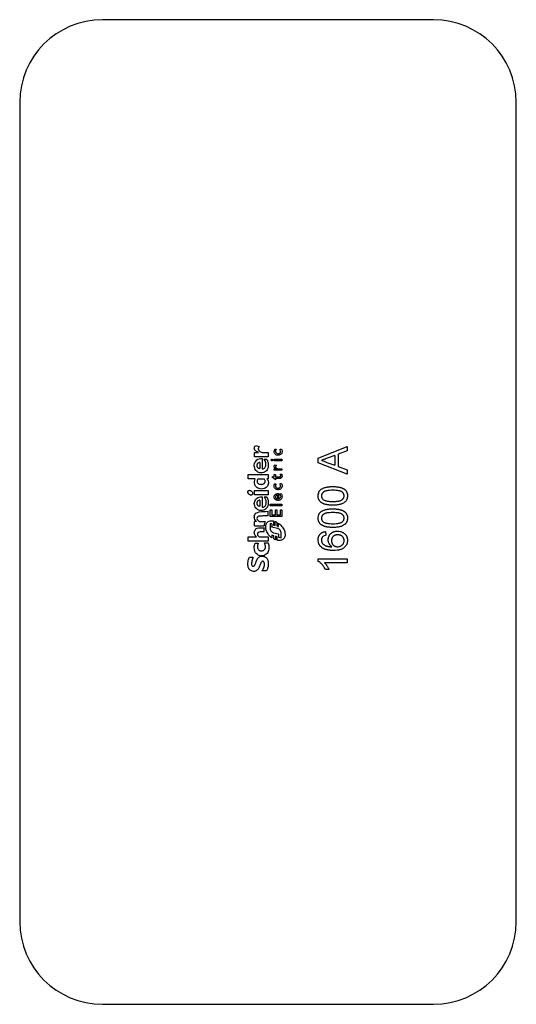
# Model space of a CAD drawing. Header units: millimetres. Extents: x 19 to 79, y 9 to 128.
import ezdxf

# ---------------------------------------------------------------- set-up
doc = ezdxf.new("R2010")
doc.units = ezdxf.units.MM
doc.header["$LTSCALE"] = 8.989361
doc.layers.get('0').update_dxf_attribs({"linetype": 'CONTINUOUS'})

msp = doc.modelspace()

# ---------------------------------------------------------------- linework, layer by layer
at = {"color": 7}
for p, q in [((69.43, 128.2), (29.43, 128.2)), ((19.43, 118.2), (19.43, 19.2)), ((79.43, 19.2), (79.43, 118.2)), ((47.92, 76.75), (48.37, 76.61)), ((50.24, 76.28), (50.43, 76.28)), ((50.95, 75.99), (50.9, 76.3)), ((50.9, 76.3), (51.08, 76.3)), ((55.49, 75.21), (58.99, 76.6)), ((58.99, 76.6), (58.99, 76.08)), ((47.8, 75.37), (47.8, 75.89)), ((47.8, 75.89), (48.27, 75.89)), ((49.43, 75.37), (47.8, 75.37)), ((48.71, 75.18), (48.71, 73.91)), ((48.73, 75.89), (49.43, 75.89)), ((48.95, 75.1), (49.25, 75.1)), ((49.43, 75.89), (49.43, 75.37)), ((50.19, 74.89), (50.19, 75.08)), ((50.19, 75.08), (51.11, 75.08)), ((51.11, 75.08), (51.11, 74.89)), ((55.49, 74.66), (55.49, 75.21)), ((57.51, 75.53), (56.59, 75.19)), ((57.51, 75.53), (57.51, 74.34)), ((58.99, 76.08), (57.91, 75.68)), ((57.91, 75.68), (57.91, 74.19)), ((47.83, 73.98), (47.77, 74.29)), ((48.44, 74.68), (48.44, 73.97)), ((51.11, 74.89), (50.19, 74.89)), ((50.19, 73.74), (50.19, 73.92)), ((50.19, 73.92), (50.4, 73.92)), ((50.28, 74.41), (50.44, 74.32)), ((51.11, 73.92), (51.11, 73.74)), ((58.99, 73.27), (55.49, 74.66)), ((56.54, 74.69), (57.51, 74.34)), ((57.91, 74.19), (58.99, 73.79)), ((58.99, 73.79), (58.99, 73.27)), ((47.03, 72.7), (47.03, 73.22)), ((47.03, 73.22), (49.43, 73.22)), ((47.88, 72.7), (47.03, 72.7)), ((48.21, 72.7), (48.95, 72.7)), ((49.43, 72.7), (49.3, 72.7)), ((49.43, 73.22), (49.43, 72.7)), ((49.9, 72.94), (50.19, 72.94)), ((50.35, 72.57), (49.9, 72.94)), ((51.11, 73.74), (50.19, 73.74)), ((50.19, 72.94), (50.19, 73.23)), ((50.19, 73.23), (50.35, 73.23)), ((50.35, 73.23), (50.35, 72.94)), ((50.35, 72.76), (50.35, 72.57)), ((50.9, 73.28), (51.07, 73.28)), ((50.24, 72.11), (50.43, 72.11)), ((50.9, 72.13), (51.08, 72.13)), ((50.95, 71.83), (50.9, 72.13)), ((47.8, 70.77), (47.8, 71.29)), ((47.8, 71.29), (49.43, 71.29)), ((49.43, 70.77), (47.8, 70.77)), ((48.71, 70.52), (48.71, 69.25)), ((48.95, 70.55), (49.25, 70.55)), ((49.43, 71.29), (49.43, 70.77)), ((50.56, 70.74), (50.56, 70.28)), ((50.68, 70.92), (50.68, 70.27)), ((50.85, 70.91), (51.02, 70.91)), ((47.83, 69.43), (47.77, 69.74)), ((48.44, 70.12), (48.44, 69.42)), ((49.71, 69.44), (49.71, 69.63)), ((49.71, 69.63), (51.11, 69.63)), ((51.11, 69.44), (49.71, 69.44)), ((51.11, 69.63), (51.11, 69.44)), ((47.77, 68.18), (47.77, 68.08)), ((49.43, 68.25), (49.43, 68.78)), ((49.71, 68.17), (49.71, 68.98)), ((49.71, 68.98), (49.89, 68.98)), ((51.11, 68.17), (49.71, 68.17)), ((49.89, 68.98), (49.89, 68.37)), ((49.89, 68.37), (50.32, 68.37)), ((50.32, 68.98), (50.51, 68.98)), ((50.32, 68.37), (50.32, 68.98)), ((50.51, 68.98), (50.51, 68.37)), ((50.51, 68.37), (50.93, 68.37)), ((50.93, 68.98), (51.11, 68.98)), ((50.93, 68.37), (50.93, 68.98)), ((51.11, 68.98), (51.11, 68.17)), ((47.8, 67.04), (47.8, 67.56)), ((48.04, 67.56), (47.8, 67.56)), ((47.8, 67.04), (48.95, 67.04)), ((48.38, 67.56), (49.14, 67.56)), ((48.41, 66.8), (48.95, 66.8)), ((49.89, 67.25), (49.71, 67.29)), ((49.89, 67.25), (49.89, 66.95)), ((50.59, 66.71), (49.9, 66.88)), ((50.11, 67.62), (50.11, 67.11)), ((50.11, 67.11), (50.31, 67.06)), ((50.31, 67.06), (50.31, 67.55)), ((50.51, 67.47), (50.51, 67.01)), ((50.51, 67.01), (50.7, 66.95)), ((50.7, 66.95), (50.7, 67.34)), ((47.03, 65.17), (47.03, 65.69)), ((47.03, 65.69), (48.05, 65.69)), ((48.4, 65.69), (49.43, 65.69)), ((49.43, 65.69), (49.43, 65.17)), ((49.89, 65.88), (49.89, 65.57)), ((50.13, 65.8), (49.89, 65.88)), ((50.1, 66.2), (50.64, 66.07)), ((50.13, 65.44), (50.13, 65.8)), ((50.52, 65.71), (50.32, 65.78)), ((50.32, 65.78), (50.32, 65.35)), ((50.52, 65.28), (50.52, 65.71)), ((50.71, 65.67), (51.03, 65.58)), ((56.38, 66.34), (56.43, 65.89)), ((49.43, 65.17), (47.03, 65.17)), ((47.88, 64.94), (48.26, 64.94)), ((49, 64.96), (49.43, 64.96)), ((49.11, 64.55), (49, 64.96)), ((47.19, 63.25), (47.65, 63.25)), ((55.49, 63.02), (58.99, 63.02)), ((55.49, 62.73), (55.49, 63.02)), ((58.99, 62.57), (56.26, 62.57)), ((58.99, 63.02), (58.99, 62.57)), ((49.24, 61.57), (48.7, 61.57)), ((56.78, 61.76), (56.36, 61.76)), ((29.43, 9.2), (69.43, 9.2))]:
    msp.add_line(p, q, dxfattribs=at)
for centre, radius, start, end in [((29.43, 118.2), 10, 90, 180), ((69.43, 118.2), 10, 0, 90), ((50.55, 70.51), 0.22, 141.5132, 148.5851), ((29.43, 19.2), 10, 180, 270), ((69.43, 19.2), 10, 270, 360)]:
    msp.add_arc(centre, radius, start, end, dxfattribs=at)
for points, knots in [([(48.27, 75.89), (48.16, 75.95), (48, 76.03), (47.84, 76.2), (47.78, 76.33), (47.77, 76.46), (47.82, 76.61), (47.88, 76.7), (47.92, 76.75)], [0, 0, 0, 0, 0.333253, 0.482014, 0.596788, 0.712227, 0.827457, 1, 1, 1, 1]), ([(48.37, 76.61), (48.34, 76.56), (48.29, 76.48), (48.25, 76.36), (48.26, 76.25), (48.3, 76.15), (48.44, 76), (48.6, 75.94), (48.73, 75.89)], [0, 0, 0, 0, 0.171543, 0.283323, 0.383628, 0.491434, 0.598258, 1, 1, 1, 1]), ([(50.67, 75.56), (50.66, 75.55), (50.59, 75.55), (50.47, 75.58), (50.33, 75.65), (50.23, 75.75), (50.18, 75.88), (50.17, 76.06), (50.2, 76.19), (50.24, 76.28)], [0, 0, 0, 0, 0.034666, 0.198517, 0.36016, 0.479471, 0.599053, 0.741733, 1, 1, 1, 1]), ([(50.43, 76.28), (50.4, 76.23), (50.35, 76.15), (50.34, 76.03), (50.35, 75.93), (50.4, 75.85), (50.48, 75.78), (50.58, 75.74), (50.69, 75.74), (50.79, 75.77), (50.87, 75.82), (50.93, 75.89), (50.95, 75.96), (50.95, 75.99), (50.95, 75.99)], [0, 0, 0, 0, 0.1422, 0.228361, 0.312523, 0.393126, 0.472888, 0.572781, 0.670153, 0.758295, 0.835244, 0.913364, 0.991296, 1, 1, 1, 1]), ([(51.08, 76.3), (51.11, 76.24), (51.14, 76.11), (51.14, 75.94), (51.09, 75.78), (50.99, 75.67), (50.85, 75.58), (50.73, 75.56), (50.67, 75.56)], [0, 0, 0, 0, 0.183738, 0.380998, 0.5154, 0.649956, 0.825321, 1, 1, 1, 1]), ([(47.77, 74.29), (47.77, 74.37), (47.79, 74.55), (47.9, 74.8), (48.08, 75.01), (48.37, 75.15), (48.58, 75.18), (48.71, 75.18)], [0, 0, 0, 0, 0.183127, 0.356196, 0.553676, 0.7489, 1, 1, 1, 1]), ([(49.25, 75.1), (49.27, 75.07), (49.36, 74.94), (49.46, 74.66), (49.47, 74.28), (49.41, 73.94), (49.25, 73.68), (49.02, 73.5), (48.74, 73.41), (48.46, 73.42), (48.18, 73.52), (47.96, 73.71), (47.87, 73.89), (47.83, 73.98)], [0, 0, 0, 0, 0.031972, 0.148023, 0.269649, 0.38422, 0.465325, 0.551791, 0.646085, 0.731594, 0.814692, 0.91091, 1, 1, 1, 1]), ([(48.71, 73.91), (48.73, 73.91), (48.81, 73.92), (48.93, 73.95), (49.06, 74.05), (49.15, 74.2), (49.19, 74.4), (49.17, 74.73), (49.05, 74.96), (48.95, 75.1)], [0, 0, 0, 0, 0.043223, 0.157627, 0.254006, 0.349541, 0.493117, 0.66364, 1, 1, 1, 1]), ([(49.9, 74.89), (49.9, 74.89), (49.89, 74.89), (49.87, 74.9), (49.84, 74.93), (49.83, 74.97), (49.83, 75.01), (49.84, 75.05), (49.85, 75.07), (49.87, 75.08), (49.88, 75.08), (49.9, 75.08), (49.9, 75.08)], [0, 0, 0, 0, 0.042845, 0.134713, 0.249396, 0.430725, 0.610429, 0.725541, 0.801738, 0.869031, 0.930822, 1, 1, 1, 1]), ([(49.9, 75.08), (49.91, 75.08), (49.92, 75.08), (49.94, 75.06), (49.96, 75.04), (49.98, 75), (49.98, 74.95), (49.97, 74.92), (49.95, 74.9), (49.94, 74.89), (49.92, 74.88), (49.91, 74.88), (49.9, 74.89)], [0, 0, 0, 0, 0.059018, 0.152453, 0.270478, 0.443685, 0.6116, 0.72878, 0.805816, 0.873196, 0.936477, 1, 1, 1, 1]), ([(56.59, 75.19), (56.52, 75.17), (56.42, 75.13), (56.28, 75.08), (56.19, 75.05), (56.11, 75.02), (56.01, 74.98), (55.94, 74.95), (55.89, 74.93)], [0, 0, 0, 0, 0.299433, 0.436426, 0.565671, 0.686508, 0.799269, 1, 1, 1, 1]), ([(48.44, 74.68), (48.38, 74.67), (48.3, 74.65), (48.19, 74.59), (48.12, 74.5), (48.08, 74.39), (48.08, 74.27), (48.11, 74.16), (48.17, 74.07), (48.28, 73.99), (48.38, 73.97), (48.44, 73.97)], [0, 0, 0, 0, 0.141741, 0.234855, 0.328127, 0.440339, 0.552286, 0.647952, 0.740387, 0.832893, 1, 1, 1, 1]), ([(50.4, 73.92), (50.36, 73.95), (50.28, 74), (50.21, 74.08), (50.18, 74.15), (50.17, 74.21), (50.2, 74.31), (50.24, 74.37), (50.28, 74.41)], [0, 0, 0, 0, 0.255826, 0.423714, 0.522729, 0.621452, 0.737231, 1, 1, 1, 1]), ([(50.44, 74.32), (50.43, 74.31), (50.4, 74.27), (50.36, 74.21), (50.35, 74.14), (50.36, 74.08), (50.38, 74.03), (50.42, 74), (50.43, 73.99)], [0, 0, 0, 0, 0.119564, 0.372455, 0.546099, 0.681406, 0.816209, 1, 1, 1, 1]), ([(50.43, 73.99), (50.46, 73.97), (50.55, 73.92), (50.72, 73.91), (50.92, 73.93), (51.05, 73.92), (51.11, 73.92)], [0, 0, 0, 0, 0.13754, 0.430341, 0.71534, 1, 1, 1, 1]), ([(55.89, 74.93), (56, 74.91), (56.22, 74.84), (56.43, 74.75), (56.54, 74.69)], [0, 0, 0, 0, 0.495608, 1, 1, 1, 1]), ([(48.95, 71.53), (48.85, 71.5), (48.65, 71.46), (48.35, 71.51), (48.1, 71.63), (47.91, 71.81), (47.8, 72.06), (47.78, 72.37), (47.83, 72.6), (47.88, 72.7)], [0, 0, 0, 0, 0.15443, 0.296919, 0.437875, 0.553338, 0.668478, 0.834176, 1, 1, 1, 1]), ([(48.21, 72.7), (48.2, 72.68), (48.15, 72.6), (48.12, 72.47), (48.12, 72.33), (48.17, 72.21), (48.25, 72.13), (48.39, 72.05), (48.58, 72.03), (48.79, 72.05), (48.93, 72.11), (49, 72.18), (49.03, 72.22), (49.03, 72.23)], [0, 0, 0, 0, 0.050131, 0.175363, 0.271728, 0.342221, 0.412307, 0.500336, 0.662059, 0.808914, 0.908954, 0.98197, 1, 1, 1, 1]), ([(49.3, 72.7), (49.35, 72.65), (49.43, 72.52), (49.49, 72.29), (49.47, 72.05), (49.38, 71.83), (49.2, 71.64), (49.04, 71.56), (48.95, 71.53)], [0, 0, 0, 0, 0.142292, 0.316273, 0.474505, 0.639651, 0.804043, 1, 1, 1, 1]), ([(49.03, 72.23), (49.05, 72.25), (49.08, 72.32), (49.09, 72.44), (49.05, 72.58), (48.99, 72.66), (48.95, 72.7)], [0, 0, 0, 0, 0.19332, 0.431437, 0.670026, 1, 1, 1, 1]), ([(51.07, 73.28), (51.08, 73.26), (51.11, 73.2), (51.13, 73.1), (51.13, 72.98), (51.09, 72.89), (51.02, 72.81), (50.93, 72.76), (50.77, 72.74), (50.58, 72.77), (50.42, 72.76), (50.35, 72.76)], [0, 0, 0, 0, 0.039334, 0.171894, 0.255346, 0.342539, 0.421389, 0.515112, 0.606767, 0.818831, 1, 1, 1, 1]), ([(50.35, 72.94), (50.4, 72.94), (50.49, 72.94), (50.65, 72.94), (50.76, 72.93), (50.83, 72.94)], [0, 0, 0, 0, 0.287522, 0.575006, 1, 1, 1, 1]), ([(50.83, 72.94), (50.84, 72.94), (50.87, 72.94), (50.91, 72.95), (50.94, 72.98), (50.96, 73.02), (50.97, 73.07), (50.96, 73.17), (50.93, 73.23), (50.9, 73.28)], [0, 0, 0, 0, 0.101814, 0.19603, 0.26957, 0.358423, 0.493832, 0.654443, 1, 1, 1, 1]), ([(50.67, 71.39), (50.65, 71.39), (50.57, 71.39), (50.46, 71.41), (50.33, 71.48), (50.24, 71.57), (50.18, 71.71), (50.16, 71.9), (50.2, 72.04), (50.24, 72.11)], [0, 0, 0, 0, 0.064505, 0.212058, 0.334646, 0.461974, 0.588689, 0.768179, 1, 1, 1, 1]), ([(50.43, 72.11), (50.41, 72.07), (50.36, 72), (50.34, 71.88), (50.34, 71.78), (50.39, 71.69), (50.46, 71.62), (50.56, 71.58), (50.68, 71.57), (50.78, 71.6), (50.86, 71.65), (50.92, 71.71), (50.95, 71.78), (50.95, 71.82), (50.95, 71.83)], [0, 0, 0, 0, 0.123754, 0.213742, 0.301245, 0.379248, 0.456537, 0.556006, 0.653055, 0.742105, 0.819941, 0.895404, 0.970926, 1, 1, 1, 1]), ([(51.08, 72.13), (51.11, 72.07), (51.14, 71.93), (51.13, 71.75), (51.08, 71.6), (50.99, 71.49), (50.85, 71.42), (50.73, 71.39), (50.67, 71.39)], [0, 0, 0, 0, 0.187472, 0.413006, 0.537262, 0.661465, 0.814542, 1, 1, 1, 1]), ([(55.49, 70.65), (55.49, 70.74), (55.5, 70.87), (55.55, 71.03), (55.6, 71.15), (55.66, 71.25), (55.73, 71.34), (55.82, 71.43), (55.92, 71.49), (56.04, 71.55), (56.16, 71.61), (56.3, 71.65), (56.42, 71.69), (56.52, 71.71), (56.61, 71.73), (56.7, 71.74), (56.8, 71.75), (56.9, 71.76), (57.06, 71.77), (57.18, 71.77), (57.26, 71.77)], [0, 0, 0, 0, 0.111437, 0.164368, 0.216435, 0.267641, 0.31736, 0.367473, 0.41821, 0.471404, 0.527966, 0.588061, 0.652134, 0.686345, 0.723264, 0.76261, 0.804739, 0.84943, 0.896711, 1, 1, 1, 1]), ([(57.26, 71.77), (57.36, 71.77), (57.5, 71.77), (57.68, 71.75), (57.81, 71.74), (57.93, 71.72), (58.05, 71.7), (58.16, 71.68), (58.26, 71.65), (58.35, 71.61), (58.44, 71.58), (58.52, 71.54), (58.6, 71.49), (58.67, 71.44), (58.73, 71.39), (58.79, 71.34), (58.84, 71.27), (58.88, 71.21), (58.92, 71.14), (58.96, 71.07), (58.98, 70.99), (59.01, 70.91), (59.03, 70.8), (59.03, 70.71), (59.03, 70.65)], [0, 0, 0, 0, 0.122837, 0.179657, 0.23396, 0.285595, 0.334513, 0.380905, 0.424895, 0.466529, 0.506488, 0.545032, 0.581831, 0.617448, 0.652067, 0.68588, 0.719175, 0.752182, 0.78524, 0.818656, 0.852548, 0.887626, 0.923635, 1, 1, 1, 1]), ([(47.45, 70.75), (47.43, 70.74), (47.39, 70.73), (47.31, 70.74), (47.2, 70.78), (47.09, 70.87), (47.02, 70.99), (47, 71.1), (47.01, 71.18), (47.03, 71.23), (47.07, 71.28), (47.1, 71.3), (47.12, 71.31)], [0, 0, 0, 0, 0.055252, 0.142865, 0.27076, 0.442553, 0.610459, 0.72676, 0.803414, 0.869927, 0.934955, 1, 1, 1, 1]), ([(47.12, 71.31), (47.14, 71.31), (47.18, 71.32), (47.26, 71.32), (47.37, 71.27), (47.48, 71.18), (47.55, 71.07), (47.57, 70.96), (47.56, 70.88), (47.54, 70.82), (47.5, 70.78), (47.47, 70.76), (47.45, 70.75)], [0, 0, 0, 0, 0.057797, 0.147665, 0.274857, 0.443047, 0.609165, 0.725238, 0.802134, 0.870245, 0.935024, 1, 1, 1, 1]), ([(47.77, 69.74), (47.78, 69.82), (47.81, 69.98), (47.92, 70.22), (48.05, 70.35), (48.14, 70.4), (48.15, 70.41)], [0, 0, 0, 0, 0.314663, 0.610759, 0.948751, 1, 1, 1, 1]), ([(49.25, 70.55), (49.27, 70.52), (49.36, 70.39), (49.46, 70.11), (49.47, 69.73), (49.41, 69.39), (49.25, 69.13), (49.02, 68.95), (48.74, 68.86), (48.46, 68.87), (48.18, 68.97), (47.96, 69.16), (47.87, 69.34), (47.83, 69.43)], [0, 0, 0, 0, 0.031712, 0.14753, 0.269324, 0.384035, 0.465145, 0.551531, 0.64579, 0.731316, 0.814411, 0.910774, 1, 1, 1, 1]), ([(48.15, 70.41), (48.22, 70.45), (48.4, 70.52), (48.59, 70.53), (48.71, 70.52)], [0, 0, 0, 0, 0.396755, 1, 1, 1, 1]), ([(48.71, 69.25), (48.73, 69.26), (48.82, 69.27), (48.95, 69.31), (49.09, 69.41), (49.18, 69.57), (49.23, 69.8), (49.19, 70.15), (49.06, 70.4), (48.95, 70.55)], [0, 0, 0, 0, 0.043822, 0.158056, 0.25426, 0.349603, 0.493262, 0.664063, 1, 1, 1, 1]), ([(50.17, 70.56), (50.18, 70.58), (50.18, 70.64), (50.21, 70.71), (50.24, 70.76), (50.26, 70.77)], [0, 0, 0, 0, 0.242294, 0.751448, 1, 1, 1, 1]), ([(50.22, 70.31), (50.22, 70.32), (50.19, 70.38), (50.17, 70.46), (50.17, 70.54), (50.17, 70.56)], [0, 0, 0, 0, 0.123854, 0.716263, 1, 1, 1, 1]), ([(50.45, 70.12), (50.42, 70.13), (50.36, 70.16), (50.28, 70.23), (50.23, 70.29), (50.22, 70.31)], [0, 0, 0, 0, 0.276867, 0.690121, 1, 1, 1, 1]), ([(50.26, 70.77), (50.27, 70.79), (50.31, 70.83), (50.39, 70.87), (50.45, 70.89), (50.48, 70.9)], [0, 0, 0, 0, 0.25113, 0.713415, 1, 1, 1, 1]), ([(50.36, 70.62), (50.35, 70.61), (50.34, 70.58), (50.33, 70.55), (50.33, 70.53)], [0, 0, 0, 0, 0.382167, 1, 1, 1, 1]), ([(50.33, 70.53), (50.33, 70.51), (50.34, 70.45), (50.38, 70.38), (50.45, 70.31), (50.52, 70.28), (50.56, 70.28)], [0, 0, 0, 0, 0.155121, 0.419345, 0.685295, 1, 1, 1, 1]), ([(50.56, 70.74), (50.54, 70.74), (50.49, 70.73), (50.42, 70.7), (50.39, 70.66), (50.37, 70.65)], [0, 0, 0, 0, 0.307827, 0.687442, 1, 1, 1, 1]), ([(51.04, 70.26), (51.02, 70.24), (50.97, 70.19), (50.84, 70.12), (50.67, 70.08), (50.53, 70.1), (50.46, 70.12), (50.45, 70.12)], [0, 0, 0, 0, 0.115888, 0.353101, 0.658369, 0.916411, 1, 1, 1, 1]), ([(50.68, 70.27), (50.72, 70.28), (50.8, 70.3), (50.88, 70.36), (50.94, 70.45), (50.97, 70.57), (50.94, 70.74), (50.89, 70.84), (50.85, 70.91)], [0, 0, 0, 0, 0.166691, 0.277471, 0.387186, 0.555423, 0.721648, 1, 1, 1, 1]), ([(51.02, 70.91), (51.05, 70.86), (51.1, 70.75), (51.13, 70.56), (51.11, 70.38), (51.06, 70.29), (51.04, 70.26)], [0, 0, 0, 0, 0.214921, 0.561962, 0.8089, 1, 1, 1, 1]), ([(57.26, 69.53), (57.16, 69.53), (57.02, 69.53), (56.83, 69.54), (56.7, 69.56), (56.58, 69.57), (56.47, 69.6), (56.36, 69.62), (56.26, 69.65), (56.17, 69.68), (56.08, 69.72), (56, 69.76), (55.92, 69.81), (55.85, 69.86), (55.79, 69.91), (55.73, 69.96), (55.68, 70.02), (55.63, 70.09), (55.59, 70.16), (55.56, 70.23), (55.53, 70.31), (55.51, 70.39), (55.49, 70.5), (55.49, 70.59), (55.49, 70.65)], [0, 0, 0, 0, 0.123615, 0.180974, 0.235261, 0.287101, 0.336031, 0.382382, 0.426334, 0.468211, 0.50825, 0.546628, 0.58365, 0.618994, 0.653583, 0.687156, 0.720422, 0.75323, 0.78626, 0.819504, 0.853545, 0.888308, 0.923996, 1, 1, 1, 1]), ([(57.26, 71.32), (57.13, 71.32), (56.95, 71.32), (56.72, 71.3), (56.58, 71.28), (56.45, 71.25), (56.34, 71.22), (56.24, 71.18), (56.16, 71.14), (56.1, 71.09), (56.04, 71.03), (56, 70.98), (55.96, 70.92), (55.93, 70.85), (55.9, 70.76), (55.89, 70.69), (55.89, 70.64)], [0, 0, 0, 0, 0.221541, 0.317048, 0.403151, 0.480181, 0.547649, 0.607036, 0.658652, 0.705723, 0.749804, 0.792587, 0.833874, 0.874768, 0.915223, 1, 1, 1, 1]), ([(55.89, 70.64), (55.89, 70.6), (55.9, 70.53), (55.92, 70.44), (55.95, 70.38), (55.98, 70.33), (56.04, 70.25), (56.09, 70.21), (56.13, 70.18)], [0, 0, 0, 0, 0.251739, 0.372753, 0.492147, 0.61407, 0.737197, 1, 1, 1, 1]), ([(58.63, 70.65), (58.63, 70.69), (58.62, 70.76), (58.59, 70.85), (58.56, 70.91), (58.53, 70.97), (58.48, 71.03), (58.43, 71.08), (58.36, 71.13), (58.29, 71.18), (58.19, 71.22), (58.08, 71.25), (57.95, 71.28), (57.8, 71.3), (57.57, 71.32), (57.39, 71.32), (57.26, 71.32)], [0, 0, 0, 0, 0.08087, 0.120268, 0.160187, 0.20046, 0.242265, 0.286459, 0.332952, 0.384431, 0.443389, 0.511681, 0.58902, 0.676245, 0.773705, 1, 1, 1, 1]), ([(57.26, 69.98), (57.39, 69.98), (57.57, 69.98), (57.81, 70), (57.95, 70.02), (58.08, 70.05), (58.19, 70.08), (58.29, 70.12), (58.36, 70.17), (58.43, 70.22), (58.48, 70.27), (58.53, 70.33), (58.56, 70.39), (58.59, 70.45), (58.62, 70.53), (58.63, 70.6), (58.63, 70.65)], [0, 0, 0, 0, 0.226654, 0.324092, 0.411705, 0.489026, 0.556909, 0.616233, 0.667349, 0.713512, 0.757697, 0.799493, 0.839976, 0.879886, 0.919149, 1, 1, 1, 1]), ([(59.03, 70.65), (59.03, 70.57), (59.02, 70.45), (58.99, 70.31), (58.95, 70.2), (58.9, 70.11), (58.82, 69.99), (58.75, 69.91), (58.69, 69.87)], [0, 0, 0, 0, 0.268873, 0.395178, 0.517089, 0.636743, 0.756222, 1, 1, 1, 1]), ([(48.44, 70.12), (48.38, 70.12), (48.3, 70.1), (48.19, 70.04), (48.12, 69.95), (48.08, 69.84), (48.08, 69.72), (48.11, 69.61), (48.17, 69.52), (48.28, 69.44), (48.38, 69.42), (48.44, 69.42)], [0, 0, 0, 0, 0.142858, 0.234974, 0.327238, 0.439579, 0.551582, 0.6476, 0.740332, 0.833131, 1, 1, 1, 1]), ([(55.49, 67.96), (55.49, 68.04), (55.5, 68.18), (55.55, 68.34), (55.6, 68.45), (55.66, 68.56), (55.73, 68.65), (55.82, 68.73), (55.92, 68.8), (56.04, 68.86), (56.16, 68.91), (56.3, 68.96), (56.42, 69), (56.52, 69.02), (56.61, 69.04), (56.7, 69.05), (56.8, 69.06), (56.9, 69.07), (57.06, 69.08), (57.18, 69.08), (57.26, 69.08)], [0, 0, 0, 0, 0.111437, 0.164368, 0.216435, 0.267641, 0.31736, 0.367473, 0.41821, 0.471404, 0.527966, 0.588061, 0.652134, 0.686345, 0.723264, 0.76261, 0.804739, 0.84943, 0.896711, 1, 1, 1, 1]), ([(56.13, 70.18), (56.19, 70.14), (56.29, 70.1), (56.44, 70.05), (56.57, 70.02), (56.72, 70), (56.95, 69.98), (57.13, 69.98), (57.26, 69.98)], [0, 0, 0, 0, 0.177154, 0.282514, 0.3994, 0.529491, 0.672802, 1, 1, 1, 1]), ([(58.69, 69.87), (58.61, 69.81), (58.48, 69.73), (58.28, 69.66), (58.1, 69.61), (57.92, 69.57), (57.63, 69.53), (57.41, 69.53), (57.26, 69.53)], [0, 0, 0, 0, 0.200886, 0.311172, 0.429798, 0.55774, 0.694715, 1, 1, 1, 1]), ([(57.26, 69.08), (57.36, 69.08), (57.5, 69.08), (57.68, 69.06), (57.81, 69.05), (57.93, 69.03), (58.05, 69.01), (58.16, 68.98), (58.26, 68.95), (58.35, 68.92), (58.44, 68.89), (58.52, 68.84), (58.6, 68.8), (58.67, 68.75), (58.73, 68.7), (58.79, 68.64), (58.84, 68.58), (58.88, 68.52), (58.92, 68.45), (58.96, 68.38), (58.98, 68.3), (59.01, 68.22), (59.03, 68.11), (59.03, 68.02), (59.03, 67.96)], [0, 0, 0, 0, 0.122837, 0.179657, 0.23396, 0.285595, 0.334513, 0.380905, 0.424895, 0.466529, 0.506488, 0.545032, 0.581831, 0.617448, 0.652067, 0.68588, 0.719175, 0.752182, 0.78524, 0.818656, 0.852548, 0.887626, 0.923635, 1, 1, 1, 1]), ([(57.26, 66.83), (57.16, 66.83), (57.02, 66.84), (56.83, 66.85), (56.7, 66.87), (56.58, 66.88), (56.47, 66.9), (56.36, 66.93), (56.26, 66.96), (56.17, 66.99), (56.08, 67.03), (56, 67.07), (55.92, 67.11), (55.85, 67.16), (55.79, 67.21), (55.73, 67.27), (55.68, 67.33), (55.63, 67.4), (55.59, 67.46), (55.56, 67.54), (55.53, 67.61), (55.51, 67.69), (55.49, 67.81), (55.49, 67.9), (55.49, 67.96)], [0, 0, 0, 0, 0.123615, 0.180974, 0.235261, 0.287101, 0.336031, 0.382382, 0.426334, 0.468211, 0.50825, 0.546628, 0.58365, 0.618994, 0.653583, 0.687156, 0.720422, 0.75323, 0.78626, 0.819504, 0.853545, 0.888308, 0.923996, 1, 1, 1, 1]), ([(57.26, 68.63), (57.13, 68.63), (56.95, 68.62), (56.72, 68.6), (56.58, 68.58), (56.45, 68.56), (56.34, 68.53), (56.24, 68.49), (56.16, 68.44), (56.1, 68.39), (56.04, 68.34), (56, 68.29), (55.96, 68.22), (55.93, 68.16), (55.9, 68.07), (55.89, 68), (55.89, 67.95)], [0, 0, 0, 0, 0.221541, 0.317048, 0.403151, 0.480181, 0.547649, 0.607036, 0.658652, 0.705723, 0.749804, 0.792587, 0.833874, 0.874768, 0.915223, 1, 1, 1, 1]), ([(55.89, 67.95), (55.89, 67.91), (55.9, 67.84), (55.92, 67.75), (55.95, 67.69), (55.98, 67.64), (56.04, 67.56), (56.09, 67.52), (56.13, 67.49)], [0, 0, 0, 0, 0.251739, 0.372753, 0.492147, 0.61407, 0.737197, 1, 1, 1, 1]), ([(58.63, 67.96), (58.63, 68), (58.62, 68.07), (58.59, 68.16), (58.56, 68.22), (58.53, 68.28), (58.48, 68.33), (58.43, 68.39), (58.36, 68.44), (58.29, 68.48), (58.19, 68.52), (58.08, 68.56), (57.95, 68.58), (57.8, 68.6), (57.57, 68.63), (57.39, 68.63), (57.26, 68.63)], [0, 0, 0, 0, 0.08087, 0.120268, 0.160187, 0.20046, 0.242265, 0.286459, 0.332952, 0.384431, 0.443389, 0.511681, 0.58902, 0.676245, 0.773705, 1, 1, 1, 1]), ([(57.26, 67.28), (57.39, 67.28), (57.57, 67.29), (57.81, 67.31), (57.95, 67.33), (58.08, 67.36), (58.19, 67.39), (58.29, 67.43), (58.36, 67.47), (58.43, 67.53), (58.48, 67.58), (58.53, 67.63), (58.56, 67.69), (58.59, 67.75), (58.62, 67.84), (58.63, 67.91), (58.63, 67.96)], [0, 0, 0, 0, 0.226654, 0.324092, 0.411705, 0.489026, 0.556909, 0.616233, 0.667349, 0.713512, 0.757697, 0.799493, 0.839976, 0.879886, 0.919149, 1, 1, 1, 1]), ([(59.03, 67.96), (59.03, 67.88), (59.02, 67.76), (58.99, 67.61), (58.95, 67.51), (58.9, 67.42), (58.82, 67.3), (58.75, 67.22), (58.69, 67.17)], [0, 0, 0, 0, 0.268873, 0.395178, 0.517089, 0.636743, 0.756222, 1, 1, 1, 1]), ([(48.05, 65.69), (48.01, 65.72), (47.93, 65.8), (47.82, 65.95), (47.77, 66.15), (47.78, 66.35), (47.85, 66.53), (47.97, 66.67), (48.16, 66.78), (48.31, 66.8), (48.41, 66.8)], [0, 0, 0, 0, 0.084338, 0.213329, 0.350436, 0.476131, 0.592209, 0.704992, 0.817868, 1, 1, 1, 1]), ([(48.95, 66.8), (48.94, 66.72), (48.93, 66.6), (48.93, 66.43), (48.94, 66.34), (48.95, 66.29)], [0, 0, 0, 0, 0.471763, 0.735918, 1, 1, 1, 1]), ([(49.89, 65.57), (49.78, 65.65), (49.55, 65.87), (49.29, 66.27), (49.15, 66.71), (49.15, 67.06), (49.24, 67.31), (49.37, 67.49), (49.57, 67.61), (49.83, 67.66), (50.01, 67.64), (50.11, 67.62)], [0, 0, 0, 0, 0.138507, 0.314162, 0.483129, 0.596664, 0.669065, 0.738447, 0.817505, 0.895663, 1, 1, 1, 1]), ([(49.71, 67.29), (49.71, 67.28), (49.7, 67.22), (49.7, 67.12), (49.69, 66.99), (49.68, 66.88), (49.68, 66.8), (49.68, 66.74), (49.69, 66.68), (49.7, 66.62), (49.72, 66.54), (49.76, 66.45), (49.82, 66.37), (49.89, 66.31), (49.95, 66.27), (49.97, 66.25)], [0, 0, 0, 0, 0.03884, 0.151983, 0.265126, 0.378269, 0.434841, 0.491412, 0.533576, 0.57574, 0.660067, 0.744894, 0.829721, 0.91486, 1, 1, 1, 1]), ([(49.9, 66.88), (49.9, 66.89), (49.89, 66.9), (49.89, 66.93), (49.89, 66.95), (49.89, 66.95)], [0, 0, 0, 0, 0.223651, 0.615024, 1, 1, 1, 1]), ([(50.31, 67.55), (50.34, 67.54), (50.41, 67.51), (50.47, 67.48), (50.51, 67.47)], [0, 0, 0, 0, 0.500898, 1, 1, 1, 1]), ([(50.7, 67.34), (50.8, 67.27), (51.04, 67.07), (51.33, 66.68), (51.49, 66.23), (51.51, 65.87), (51.44, 65.62), (51.32, 65.44), (51.14, 65.31), (50.86, 65.23), (50.65, 65.25), (50.52, 65.28)], [0, 0, 0, 0, 0.124478, 0.301591, 0.473876, 0.586136, 0.656833, 0.722825, 0.797208, 0.87083, 1, 1, 1, 1]), ([(51.03, 65.58), (51.03, 65.79), (51.06, 66.08), (50.96, 66.42), (50.84, 66.58), (50.72, 66.68), (50.63, 66.71), (50.59, 66.71)], [0, 0, 0, 0, 0.469426, 0.641577, 0.808269, 0.906542, 1, 1, 1, 1]), ([(56.13, 67.49), (56.19, 67.45), (56.29, 67.4), (56.44, 67.36), (56.57, 67.33), (56.72, 67.31), (56.95, 67.29), (57.13, 67.28), (57.26, 67.28)], [0, 0, 0, 0, 0.177154, 0.282514, 0.3994, 0.529491, 0.672802, 1, 1, 1, 1]), ([(58.69, 67.17), (58.61, 67.11), (58.48, 67.04), (58.28, 66.96), (58.1, 66.92), (57.92, 66.88), (57.63, 66.84), (57.41, 66.84), (57.26, 66.83)], [0, 0, 0, 0, 0.200886, 0.311172, 0.429798, 0.55774, 0.694715, 1, 1, 1, 1]), ([(48.27, 66.24), (48.26, 66.23), (48.23, 66.22), (48.19, 66.17), (48.15, 66.1), (48.15, 66.01), (48.17, 65.91), (48.25, 65.79), (48.34, 65.73), (48.4, 65.69)], [0, 0, 0, 0, 0.049145, 0.15161, 0.254425, 0.396728, 0.538494, 0.705759, 1, 1, 1, 1]), ([(48.95, 66.29), (48.89, 66.29), (48.78, 66.29), (48.59, 66.29), (48.41, 66.29), (48.3, 66.26), (48.27, 66.24)], [0, 0, 0, 0, 0.246548, 0.493087, 0.828674, 1, 1, 1, 1]), ([(50.64, 66.07), (50.66, 66.06), (50.69, 66.03), (50.71, 65.99), (50.72, 65.93), (50.7, 65.83), (50.71, 65.73), (50.71, 65.67)], [0, 0, 0, 0, 0.166306, 0.265147, 0.362839, 0.533311, 1, 1, 1, 1]), ([(55.49, 65.33), (55.49, 65.4), (55.49, 65.5), (55.52, 65.62), (55.54, 65.71), (55.58, 65.8), (55.62, 65.88), (55.67, 65.95), (55.72, 66.02), (55.79, 66.08), (55.85, 66.14), (55.93, 66.19), (56.01, 66.24), (56.09, 66.27), (56.22, 66.31), (56.32, 66.33), (56.38, 66.34)], [0, 0, 0, 0, 0.134572, 0.198208, 0.259784, 0.319951, 0.379508, 0.438814, 0.498497, 0.558182, 0.617438, 0.677522, 0.737959, 0.80033, 0.86409, 1, 1, 1, 1]), ([(56.07, 65.73), (56.04, 65.7), (56, 65.66), (55.96, 65.59), (55.93, 65.54), (55.91, 65.48), (55.9, 65.4), (55.89, 65.34), (55.89, 65.3)], [0, 0, 0, 0, 0.252818, 0.375212, 0.497113, 0.618546, 0.742222, 1, 1, 1, 1]), ([(56.43, 65.89), (56.36, 65.88), (56.23, 65.84), (56.11, 65.77), (56.07, 65.73)], [0, 0, 0, 0, 0.564331, 1, 1, 1, 1]), ([(56.7, 65.35), (56.7, 65.42), (56.71, 65.52), (56.74, 65.66), (56.78, 65.75), (56.82, 65.84), (56.87, 65.93), (56.94, 66.01), (57.01, 66.08), (57.1, 66.16), (57.18, 66.22), (57.28, 66.27), (57.38, 66.31), (57.48, 66.34), (57.64, 66.38), (57.75, 66.39), (57.83, 66.39)], [0, 0, 0, 0, 0.121203, 0.179863, 0.238152, 0.296252, 0.35519, 0.415676, 0.478379, 0.541524, 0.603977, 0.666513, 0.729491, 0.79371, 0.859736, 1, 1, 1, 1]), ([(57.85, 65.94), (57.79, 65.94), (57.71, 65.93), (57.61, 65.91), (57.54, 65.89), (57.47, 65.86), (57.41, 65.83), (57.35, 65.79), (57.3, 65.75), (57.25, 65.7), (57.21, 65.64), (57.18, 65.58), (57.15, 65.52), (57.13, 65.45), (57.11, 65.36), (57.1, 65.28), (57.1, 65.23)], [0, 0, 0, 0, 0.141252, 0.207439, 0.270245, 0.331238, 0.391254, 0.450152, 0.509008, 0.567734, 0.625726, 0.683708, 0.742407, 0.803094, 0.865865, 1, 1, 1, 1]), ([(57.83, 66.39), (57.94, 66.39), (58.1, 66.37), (58.3, 66.31), (58.42, 66.25), (58.52, 66.21), (58.58, 66.16), (58.64, 66.12), (58.7, 66.07), (58.75, 66.02), (58.8, 65.97), (58.84, 65.91), (58.88, 65.85), (58.92, 65.78), (58.95, 65.72), (58.97, 65.65), (58.99, 65.58), (59.01, 65.51), (59.03, 65.41), (59.03, 65.33), (59.03, 65.28)], [0, 0, 0, 0, 0.17544, 0.261633, 0.34801, 0.390819, 0.432814, 0.473776, 0.514166, 0.554107, 0.594121, 0.63362, 0.673585, 0.71348, 0.75336, 0.792891, 0.833007, 0.873643, 0.914893, 1, 1, 1, 1]), ([(58.63, 65.24), (58.63, 65.29), (58.62, 65.37), (58.6, 65.46), (58.58, 65.52), (58.55, 65.58), (58.51, 65.64), (58.47, 65.7), (58.42, 65.75), (58.36, 65.79), (58.3, 65.83), (58.24, 65.86), (58.17, 65.89), (58.1, 65.91), (57.99, 65.93), (57.9, 65.94), (57.85, 65.94)], [0, 0, 0, 0, 0.124854, 0.184383, 0.242748, 0.2999, 0.357059, 0.415719, 0.475258, 0.535508, 0.596291, 0.657728, 0.721052, 0.786261, 0.853834, 1, 1, 1, 1]), ([(47.81, 64.03), (47.78, 64.14), (47.75, 64.45), (47.81, 64.76), (47.88, 64.94)], [0, 0, 0, 0, 0.36136, 1, 1, 1, 1]), ([(49.43, 64.96), (49.46, 64.87), (49.54, 64.62), (49.56, 64.26), (49.48, 63.92), (49.33, 63.67), (49.1, 63.48), (48.8, 63.39), (48.5, 63.4), (48.21, 63.49), (47.97, 63.7), (47.85, 63.91), (47.82, 64.03), (47.81, 64.03)], [0, 0, 0, 0, 0.0927, 0.237713, 0.333652, 0.413476, 0.505122, 0.606603, 0.697331, 0.783728, 0.881121, 0.993175, 1, 1, 1, 1]), ([(48.26, 64.94), (48.25, 64.91), (48.19, 64.79), (48.14, 64.59), (48.15, 64.37), (48.22, 64.21), (48.31, 64.1), (48.45, 64.02), (48.62, 63.99), (48.8, 64.02), (48.95, 64.09), (49.06, 64.22), (49.12, 64.38), (49.12, 64.5), (49.11, 64.55)], [0, 0, 0, 0, 0.045012, 0.195178, 0.295879, 0.36731, 0.43661, 0.505931, 0.595621, 0.684135, 0.755578, 0.835139, 0.923921, 1, 1, 1, 1]), ([(50.32, 65.35), (50.29, 65.36), (50.23, 65.39), (50.16, 65.42), (50.13, 65.44)], [0, 0, 0, 0, 0.500984, 1, 1, 1, 1]), ([(55.88, 64.43), (55.82, 64.49), (55.73, 64.58), (55.64, 64.71), (55.58, 64.82), (55.54, 64.94), (55.5, 65.11), (55.49, 65.24), (55.49, 65.33)], [0, 0, 0, 0, 0.247619, 0.368528, 0.488104, 0.609878, 0.735382, 1, 1, 1, 1]), ([(57.35, 64.05), (57.27, 64.05), (57.15, 64.06), (56.99, 64.06), (56.88, 64.08), (56.77, 64.09), (56.67, 64.11), (56.57, 64.12), (56.48, 64.15), (56.39, 64.17), (56.31, 64.2), (56.22, 64.23), (56.15, 64.27), (56.07, 64.3), (55.99, 64.36), (55.92, 64.4), (55.88, 64.43)], [0, 0, 0, 0, 0.157854, 0.232564, 0.304731, 0.374384, 0.441663, 0.506048, 0.568692, 0.628715, 0.687238, 0.743227, 0.797567, 0.850239, 0.901629, 1, 1, 1, 1]), ([(55.89, 65.3), (55.89, 65.23), (55.91, 65.1), (55.96, 64.98), (55.99, 64.92)], [0, 0, 0, 0, 0.499095, 1, 1, 1, 1]), ([(55.99, 64.92), (56.04, 64.86), (56.13, 64.77), (56.27, 64.68), (56.37, 64.63), (56.46, 64.59), (56.53, 64.57), (56.62, 64.55), (56.71, 64.53), (56.81, 64.52), (56.96, 64.5), (57.08, 64.5), (57.16, 64.5)], [0, 0, 0, 0, 0.181893, 0.280787, 0.38702, 0.444107, 0.506454, 0.574396, 0.647656, 0.726426, 0.811458, 1, 1, 1, 1]), ([(57.16, 64.5), (57.09, 64.55), (56.98, 64.63), (56.87, 64.77), (56.81, 64.88), (56.76, 64.99), (56.71, 65.15), (56.7, 65.27), (56.7, 65.35)], [0, 0, 0, 0, 0.265229, 0.390778, 0.51542, 0.638317, 0.759642, 1, 1, 1, 1]), ([(57.1, 65.23), (57.1, 65.18), (57.11, 65.11), (57.13, 65.01), (57.15, 64.95), (57.18, 64.88), (57.2, 64.84), (57.22, 64.82), (57.22, 64.81)], [0, 0, 0, 0, 0.334945, 0.495885, 0.654486, 0.812301, 0.970902, 1, 1, 1, 1]), ([(57.22, 64.81), (57.23, 64.8), (57.26, 64.76), (57.3, 64.71), (57.35, 64.66), (57.41, 64.62), (57.47, 64.58), (57.53, 64.55), (57.6, 64.53), (57.7, 64.51), (57.77, 64.5), (57.82, 64.5)], [0, 0, 0, 0, 0.080452, 0.181999, 0.283276, 0.381844, 0.479738, 0.578242, 0.679428, 0.781726, 1, 1, 1, 1]), ([(59.03, 65.28), (59.03, 65.19), (59.02, 65.06), (58.98, 64.9), (58.94, 64.79), (58.88, 64.68), (58.81, 64.58), (58.73, 64.48), (58.64, 64.39), (58.53, 64.31), (58.41, 64.24), (58.27, 64.18), (58.12, 64.13), (57.95, 64.1), (57.69, 64.06), (57.49, 64.05), (57.35, 64.05)], [0, 0, 0, 0, 0.110133, 0.162537, 0.213912, 0.265146, 0.31651, 0.369179, 0.423123, 0.479276, 0.538691, 0.601978, 0.670125, 0.74365, 0.82281, 1, 1, 1, 1]), ([(57.82, 64.5), (57.89, 64.5), (58, 64.51), (58.13, 64.55), (58.23, 64.6), (58.32, 64.65), (58.4, 64.71), (58.47, 64.78), (58.53, 64.86), (58.57, 64.95), (58.62, 65.07), (58.63, 65.18), (58.63, 65.24)], [0, 0, 0, 0, 0.171222, 0.257573, 0.34515, 0.431508, 0.513644, 0.593539, 0.672806, 0.752058, 0.831493, 1, 1, 1, 1]), ([(49, 62.53), (48.98, 62.57), (48.95, 62.64), (48.89, 62.71), (48.84, 62.74), (48.79, 62.75), (48.73, 62.73), (48.66, 62.68), (48.6, 62.6), (48.53, 62.48), (48.47, 62.33), (48.4, 62.08), (48.28, 61.84), (48.12, 61.67), (48, 61.59), (47.86, 61.53), (47.67, 61.51), (47.45, 61.56), (47.26, 61.67), (47.14, 61.82), (47.07, 61.97), (47.03, 62.12), (47, 62.29), (46.99, 62.55), (47.04, 62.88), (47.13, 63.13), (47.19, 63.25)], [0, 0, 0, 0, 0.033451, 0.053229, 0.065095, 0.075475, 0.085775, 0.110178, 0.134516, 0.158853, 0.20695, 0.255046, 0.343905, 0.395591, 0.420498, 0.445405, 0.502196, 0.553384, 0.604081, 0.654672, 0.687948, 0.721223, 0.767013, 0.812804, 0.906402, 1, 1, 1, 1]), ([(47.44, 62.43), (47.44, 62.38), (47.46, 62.29), (47.51, 62.2), (47.56, 62.15), (47.61, 62.13), (47.65, 62.13), (47.71, 62.14), (47.76, 62.18), (47.81, 62.25), (47.85, 62.32), (47.9, 62.42), (47.94, 62.54), (47.98, 62.67), (48.02, 62.78), (48.08, 62.91), (48.15, 63.04), (48.25, 63.17), (48.37, 63.27), (48.56, 63.36), (48.76, 63.37), (48.92, 63.34), (49.06, 63.3), (49.18, 63.22), (49.28, 63.11), (49.34, 63.01), (49.4, 62.88), (49.44, 62.71), (49.47, 62.51), (49.47, 62.23), (49.4, 61.91), (49.3, 61.68), (49.24, 61.57)], [0, 0, 0, 0, 0.034391, 0.057269, 0.071521, 0.081408, 0.09161, 0.101791, 0.118857, 0.135754, 0.156994, 0.178234, 0.211879, 0.245523, 0.269706, 0.293888, 0.342253, 0.371431, 0.40061, 0.452498, 0.510825, 0.535369, 0.559914, 0.60897, 0.633427, 0.657884, 0.69266, 0.727436, 0.779575, 0.831714, 0.915857, 1, 1, 1, 1]), ([(47.65, 63.25), (47.63, 63.19), (47.59, 63.1), (47.54, 62.99), (47.51, 62.89), (47.48, 62.78), (47.45, 62.62), (47.44, 62.5), (47.44, 62.43)], [0, 0, 0, 0, 0.221502, 0.332254, 0.443005, 0.582254, 0.721502, 1, 1, 1, 1]), ([(48.7, 61.57), (48.72, 61.61), (48.77, 61.67), (48.83, 61.78), (48.88, 61.87), (48.91, 61.94), (48.93, 61.99), (48.95, 62.04), (48.97, 62.11), (48.99, 62.19), (49.01, 62.29), (49.02, 62.38), (49.01, 62.46), (49, 62.51), (49, 62.53)], [0, 0, 0, 0, 0.118038, 0.236076, 0.354114, 0.413133, 0.472152, 0.520471, 0.568789, 0.665425, 0.762061, 0.858698, 0.929349, 1, 1, 1, 1]), ([(56.36, 61.76), (56.31, 61.88), (56.21, 62.04), (56.07, 62.23), (55.96, 62.37), (55.84, 62.48), (55.69, 62.61), (55.57, 62.69), (55.49, 62.73)], [0, 0, 0, 0, 0.281169, 0.416977, 0.550852, 0.678364, 0.795032, 1, 1, 1, 1]), ([(56.26, 62.57), (56.31, 62.52), (56.39, 62.43), (56.48, 62.3), (56.55, 62.19), (56.62, 62.08), (56.7, 61.94), (56.75, 61.83), (56.78, 61.76)], [0, 0, 0, 0, 0.232094, 0.362743, 0.502558, 0.641525, 0.771098, 1, 1, 1, 1])]:
    msp.add_open_spline(points, degree=3, knots=knots, dxfattribs=at)
for points in [[(50.48, 70.9), (50.54, 70.92), (50.61, 70.92), (50.68, 70.92)], [(47.77, 68.18), (47.81, 68.83), (48.78, 68.74), (49.43, 68.78)], [(48.04, 67.56), (47.88, 67.69), (47.78, 67.88), (47.77, 68.09)], [(49.43, 68.25), (49.36, 68.25), (49.17, 68.24), (48.94, 68.23), (48.68, 68.21), (48.44, 68.2), (48.17, 68.17), (48.04, 67.93), (48.17, 67.69), (48.32, 67.6), (48.38, 67.56)], [(49.14, 67.56), (49, 67.43), (48.96, 67.23), (48.95, 67.04)], [(49.97, 66.25), (50.01, 66.23), (50.05, 66.21), (50.1, 66.2)]]:
    msp.add_open_spline(points, degree=3, dxfattribs=at)

doc.saveas('drawing.dxf')
